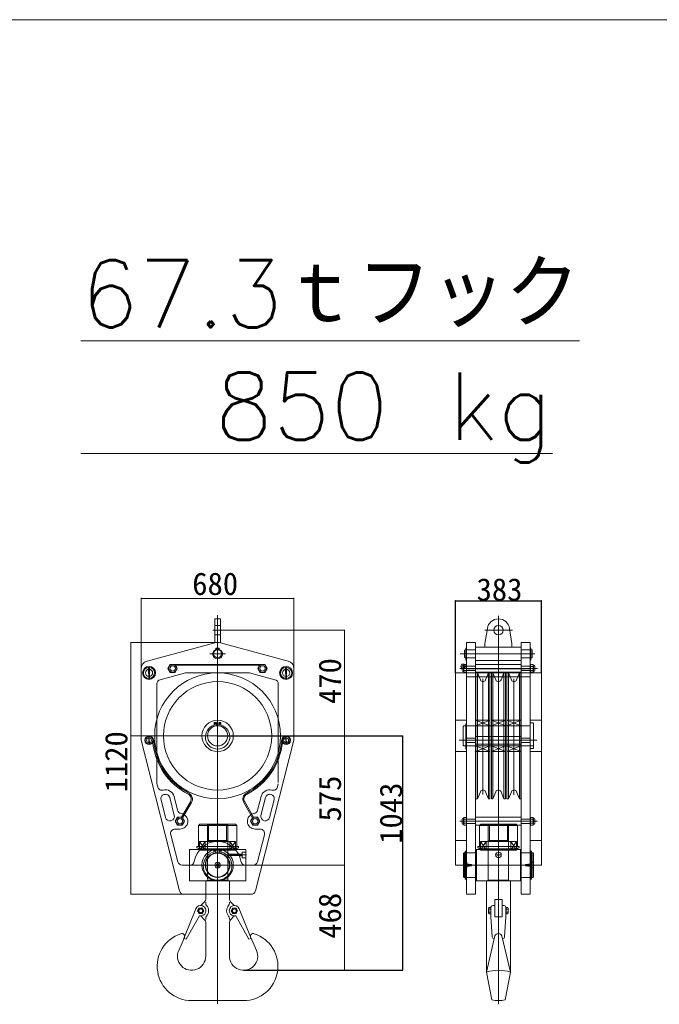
# Model space of a CAD drawing. Extents: x 0 to 59450, y 0 to 42050.
# Tile 185 of 256: x 49666 to 52512, y 4921 to 9300. Entities that reach past the tile are written whole.
import ezdxf

# ---------------------------------------------------------------- set-up
doc = ezdxf.new("R2010")
doc.units = 0
doc.header["$LTSCALE"] = 20
doc.header["$MEASUREMENT"] = 0
doc.linetypes.add('HIDDEN', pattern=[0.375, 0.25, -0.125])
doc.layers.get('0').update_dxf_attribs({"linetype": 'CONTINUOUS'})
doc.layers.get('Defpoints').update_dxf_attribs({"linetype": 'CONTINUOUS'})
doc.styles.add('KNJYOKO', font='TXT', dxfattribs={"bigfont": 'BIGFONT'})
doc.dimstyles.new('DXF001', dxfattribs={"dimtxt": 3.1, "dimasz": 2, "dimexe": 2, "dimexo": 0.8, "dimgap": 0.09, "dimtad": 1, "dimdsep": 46, "dimtxsty": 'STANDARD', "dimcen": 0.09, "dimazin": 2, "dimtfac": 0.645161, "dimtdec": 4, "dimtmove": 0, "dimatfit": 3, "dimfxl": 1, "dimtvp": 0.66129, "dimtolj": 1, "dimtzin": 0, "dimarcsym": 0})

# ---------------------------------------------------------------- blocks, each defined once
blk = doc.blocks.new('_OPEN')
at = {"color": 0, "linetype": 'ByBlock', "lineweight": -2}
for p, q in [((-1, 0.166667), (0, 0)), ((0, 0), (-1, -0.166667)), ((0, 0), (-1, 0))]:
    blk.add_line(p, q, dxfattribs=at)
blk = doc.blocks.new('*D57')
at = {"color": 0, "linetype": 'Continuous', "lineweight": -2}
for p, q in [((50547.1, 6114.9), (51370.5, 6114.9)), ((51368.5, 6112.9), (51368.5, 5073.9)), ((50663, 5071.9), (51370.5, 5071.9))]:
    blk.add_line(p, q, dxfattribs=at)
at = {"layer": 'Defpoints', "color": 0, "linetype": 'Continuous'}
for p in [(50546.3, 6114.9), (50662.2, 5071.9), (51368.5, 5071.9)]:
    blk.add_point(p, dxfattribs=at)
at = {"color": 0, "linetype": 'Continuous', "lineweight": -2, "xscale": 2, "yscale": 2, "zscale": 2}
for p, rotation in [((51368.5, 6114.9), 90), ((51368.5, 5071.9), 270)]:
    blk.add_blockref('_OPEN', p, dxfattribs=dict(at, rotation=rotation))
at = {"color": 0, "linetype": 'Continuous', "lineweight": 13, "insert": (51318.4, 5770.7), "char_height": 100, "attachment_point": 5, "rotation": 90}
blk.add_mtext('\\A1;\\A1;1043', dxfattribs=at)
blk = doc.blocks.new('*D60')
at = {"color": 0, "linetype": 'Continuous', "lineweight": -2}
for p, q in [((51604.6, 6395.7), (51604.6, 6717)), ((51606.6, 6715), (51985.6, 6715)), ((51987.6, 6395.7), (51987.6, 6717))]:
    blk.add_line(p, q, dxfattribs=at)
at = {"layer": 'Defpoints', "color": 0, "linetype": 'Continuous'}
for p in [(51987.6, 6715), (51604.6, 6394.9), (51987.6, 6394.9)]:
    blk.add_point(p, dxfattribs=at)
at = {"color": 0, "linetype": 'Continuous', "lineweight": -2, "xscale": 2, "yscale": 2, "zscale": 2, "rotation": 180}
blk.add_blockref('_OPEN', (51604.6, 6715), dxfattribs=at)
at = {"color": 0, "linetype": 'Continuous', "lineweight": -2, "xscale": 2, "yscale": 2, "zscale": 2}
blk.add_blockref('_OPEN', (51987.6, 6715), dxfattribs=at)
at = {"color": 0, "linetype": 'Continuous', "lineweight": 13, "insert": (51800.8, 6765.1), "char_height": 100, "attachment_point": 5}
blk.add_mtext('\\A1;\\A1;383', dxfattribs=at)

msp = doc.modelspace()

# ---------------------------------------------------------------- linework, layer by layer
at = {"color": 3, "linetype": 'Continuous', "lineweight": 13}
for p, q in [((58104.336, 9300.378), (42944.536, 9300.378)), ((50533.804, 6528.263), (50533.804, 6634.851)), ((50533.804, 6634.851), (50558.804, 6634.851)), ((50546.304, 4922.98), (50546.304, 6651.468)), ((50558.804, 6528.263), (50558.804, 6634.851)), ((51796.087, 6648.534), (51796.087, 4920.636)), ((50525.761, 6584.851), (50565.895, 6584.851)), ((50533.804, 6605.851), (50558.804, 6605.851)), ((51735.522, 6584.851), (51859.291, 6584.851)), ((51736.087, 6524.851), (51746.688, 6592.583)), ((51856.087, 6524.851), (51845.485, 6592.583)), ((50533.363, 6528.147), (50232.246, 6447.463)), ((50533.804, 6563.851), (50558.804, 6563.851)), ((50860.363, 6447.463), (50559.245, 6528.147)), ((51654.594, 6529.851), (51654.594, 5409.851)), ((51654.594, 6529.851), (51694.594, 6529.851)), ((51694.594, 6529.851), (51694.594, 5409.851)), ((51897.579, 6529.851), (51897.579, 5409.851)), ((51937.579, 6529.851), (51897.579, 6529.851)), ((51937.579, 6529.851), (51937.579, 5409.851)), ((50543.889, 6504.231), (50539.134, 6504.231)), ((50539.134, 6504.231), (50539.134, 6498.937)), ((50543.889, 6497.688), (50543.889, 6504.231)), ((50548.719, 6497.688), (50548.719, 6504.231)), ((50548.719, 6504.231), (50553.474, 6504.231)), ((50553.474, 6504.231), (50553.474, 6498.937)), ((51647.573, 6497.851), (51645.573, 6495.851)), ((51645.573, 6495.851), (51645.573, 6463.851)), ((51651.594, 6497.851), (51647.573, 6497.851)), ((51651.594, 6451.234), (51651.594, 6504.76)), ((51651.594, 6504.76), (51654.594, 6504.76)), ((51654.594, 6497.851), (51694.594, 6497.851)), ((51694.594, 6509.851), (51897.579, 6509.851)), ((51736.087, 6524.851), (51736.087, 6509.851)), ((51856.087, 6524.851), (51856.087, 6509.851)), ((51897.579, 6497.851), (51937.579, 6497.851)), ((51940.579, 6504.76), (51937.579, 6504.76)), ((51940.579, 6451.234), (51940.579, 6504.76)), ((51940.579, 6497.851), (51944.6, 6497.851)), ((51944.6, 6497.851), (51946.6, 6495.851)), ((51946.6, 6495.851), (51946.6, 6463.851)), ((50511.102, 6479.851), (50581.507, 6479.851)), ((51625.941, 6479.851), (51957.535, 6479.851)), ((51647.573, 6461.851), (51645.573, 6463.851)), ((51651.594, 6461.851), (51647.573, 6461.851)), ((51651.594, 6451.234), (51654.594, 6451.234)), ((51654.594, 6461.851), (51694.594, 6461.851)), ((51694.594, 6449.851), (51897.579, 6449.851)), ((51897.579, 6461.851), (51937.579, 6461.851)), ((51940.579, 6451.234), (51937.579, 6451.234)), ((51940.579, 6461.851), (51944.6, 6461.851)), ((51944.6, 6461.851), (51946.6, 6463.851)), ((50206.304, 6413.656), (50206.304, 6094.851)), ((50238.995, 6415.671), (50239.846, 6366.091)), ((50238.995, 6415.671), (50242.595, 6415.671)), ((50242.595, 6415.671), (50243.446, 6366.134)), ((50291.128, 6364.659), (50403.804, 6394.851)), ((50335.912, 6432.851), (50325.52, 6414.851)), ((50325.52, 6414.851), (50335.912, 6396.851)), ((50356.697, 6432.851), (50335.912, 6432.851)), ((50335.912, 6396.851), (50356.697, 6396.851)), ((50356.697, 6432.851), (50735.912, 6432.851)), ((50367.089, 6414.851), (50356.697, 6432.851)), ((50356.697, 6396.851), (50367.089, 6414.851)), ((50358.429, 6429.851), (50734.18, 6429.851)), ((50403.804, 6394.851), (50688.804, 6394.851)), ((50688.804, 6394.851), (50801.481, 6364.659)), ((50735.912, 6432.851), (50725.52, 6414.851)), ((50725.52, 6414.851), (50735.912, 6396.851)), ((50756.697, 6432.851), (50735.912, 6432.851)), ((50735.912, 6396.851), (50756.697, 6396.851)), ((50767.089, 6414.851), (50756.697, 6432.851)), ((50756.697, 6396.851), (50767.089, 6414.851)), ((50848.995, 6415.671), (50849.846, 6366.091)), ((50848.995, 6415.671), (50852.595, 6415.671)), ((50852.595, 6415.671), (50853.446, 6366.134)), ((50886.304, 6094.851), (50886.304, 6413.656)), ((51604.594, 6394.851), (51604.594, 5539.851)), ((51604.594, 6394.851), (51654.594, 6394.851)), ((51623.89, 6414.851), (51969.829, 6414.851)), ((51624.518, 6394.851), (51958.957, 6394.851)), ((51634.594, 6405.351), (51634.594, 6424.351)), ((51638.594, 6428.351), (51640.594, 6428.351)), ((51638.594, 6401.351), (51640.594, 6401.351)), ((51640.594, 6428.351), (51642.8, 6432.171)), ((51640.594, 6401.351), (51640.594, 6428.351)), ((51640.594, 6401.351), (51642.8, 6397.53)), ((51642.8, 6432.171), (51652.388, 6432.171)), ((51642.8, 6423.511), (51652.388, 6423.511)), ((51642.8, 6406.191), (51652.388, 6406.191)), ((51642.8, 6397.53), (51652.388, 6397.53)), ((51654.594, 6428.351), (51652.388, 6432.171)), ((51654.594, 6401.351), (51652.388, 6397.53)), ((51654.594, 6424.851), (51694.594, 6424.851)), ((51654.594, 6412.851), (51694.594, 6412.851)), ((51654.594, 6404.851), (51694.594, 6404.851)), ((51694.594, 6432.351), (51897.579, 6432.351)), ((51694.594, 6412.851), (51897.579, 6412.851)), ((51694.594, 6397.351), (51897.579, 6397.351)), ((51696.087, 6109.851), (51696.087, 6394.851)), ((51696.087, 6394.851), (51702.496, 6394.851)), ((51702.496, 6109.851), (51702.496, 6394.851)), ((51715.538, 6363.366), (51702.496, 6394.851)), ((51738.635, 6363.366), (51751.677, 6394.851)), ((51751.677, 6109.851), (51751.677, 6394.851)), ((51751.677, 6394.851), (51758.087, 6394.851)), ((51758.087, 6109.851), (51758.087, 6394.851)), ((51765.087, 6109.851), (51765.087, 6394.851)), ((51765.087, 6394.851), (51771.496, 6394.851)), ((51771.496, 6109.851), (51771.496, 6394.851)), ((51784.538, 6363.366), (51771.496, 6394.851)), ((51807.635, 6363.366), (51820.677, 6394.851)), ((51820.677, 6109.851), (51820.677, 6394.851)), ((51820.677, 6394.851), (51827.087, 6394.851)), ((51827.087, 6109.851), (51827.087, 6394.851)), ((51834.087, 6109.851), (51834.087, 6394.851)), ((51834.087, 6394.851), (51840.496, 6394.851)), ((51840.496, 6109.851), (51840.496, 6394.851)), ((51853.538, 6363.366), (51840.496, 6394.851)), ((51876.635, 6363.366), (51889.677, 6394.851)), ((51889.677, 6109.851), (51889.677, 6394.851)), ((51889.677, 6394.851), (51896.087, 6394.851)), ((51896.087, 6109.851), (51896.087, 6394.851)), ((51897.579, 6424.851), (51937.579, 6424.851)), ((51897.579, 6412.851), (51937.579, 6412.851)), ((51897.579, 6404.851), (51937.579, 6404.851)), ((51937.579, 6428.351), (51939.785, 6432.171)), ((51937.579, 6401.351), (51939.785, 6397.53)), ((51987.579, 6394.851), (51937.579, 6394.851)), ((51949.374, 6432.171), (51939.785, 6432.171)), ((51949.374, 6423.511), (51939.785, 6423.511)), ((51949.374, 6406.191), (51939.785, 6406.191)), ((51949.374, 6397.53), (51939.785, 6397.53)), ((51951.579, 6428.351), (51949.374, 6432.171)), ((51951.579, 6401.351), (51949.374, 6397.53)), ((51953.579, 6428.351), (51951.579, 6428.351)), ((51951.579, 6428.351), (51951.579, 6401.351)), ((51953.579, 6401.351), (51951.579, 6401.351)), ((51957.579, 6424.351), (51957.579, 6405.351)), ((51987.579, 6394.851), (51987.579, 5539.851)), ((51654.594, 6376.851), (51694.594, 6376.851)), ((51694.594, 6376.851), (51897.579, 6376.851)), ((51727.087, 6368.149), (51727.087, 5853.754)), ((51865.087, 5852.648), (51865.087, 6368.149)), ((51897.579, 6376.851), (51937.579, 6376.851)), ((50276.304, 5901.651), (50276.304, 6345.341)), ((50816.304, 6345.341), (50816.304, 5907.439)), ((51604.594, 6184.851), (51654.594, 6184.851)), ((51696.087, 6184.851), (51758.087, 6184.851)), ((51758.087, 6184.851), (51696.087, 6159.851)), ((51696.087, 6184.851), (51758.087, 6159.851)), ((51765.087, 6184.851), (51827.087, 6159.851)), ((51827.087, 6184.851), (51765.087, 6159.851)), ((51765.087, 6184.851), (51827.087, 6184.851)), ((51834.087, 6184.851), (51896.087, 6184.851)), ((51896.087, 6184.851), (51834.087, 6159.851)), ((51834.087, 6184.851), (51896.087, 6159.851)), ((51987.579, 6184.851), (51937.579, 6184.851)), ((50531.679, 6174.25), (50531.679, 6162.737)), ((50541.195, 6174.25), (50531.679, 6174.25)), ((50541.195, 6159.56), (50541.195, 6174.25)), ((50551.414, 6174.25), (50560.93, 6174.25)), ((50551.414, 6159.56), (50551.414, 6174.25)), ((50560.93, 6174.25), (50560.93, 6162.737)), ((51642.594, 6159.851), (51639.594, 6156.851)), ((51639.594, 6072.851), (51639.594, 6156.851)), ((51651.594, 6159.851), (51642.594, 6159.851)), ((51651.594, 6055.016), (51651.594, 6168.105)), ((51651.594, 6168.105), (51654.594, 6168.105)), ((51654.594, 6159.851), (51937.579, 6159.851)), ((51937.579, 6172.457), (51949.579, 6172.457)), ((51949.579, 6172.457), (51952.579, 6169.457)), ((51952.579, 6058.125), (51952.579, 6169.457)), ((50159.373, 6114.851), (50933.235, 6114.851)), ((50206.304, 6094.851), (50377.46, 5424.9)), ((50239.764, 6108.731), (50240.332, 6075.677)), ((50239.764, 6108.731), (50242.165, 6108.731)), ((50242.165, 6108.731), (50242.732, 6075.706)), ((50715.149, 5424.9), (50886.304, 6094.851)), ((50849.764, 6108.731), (50850.332, 6075.677)), ((50849.764, 6108.731), (50852.165, 6108.731)), ((50852.165, 6108.731), (50852.732, 6075.706)), ((51620.89, 6094.851), (51966.829, 6094.851)), ((51654.594, 6104.851), (51694.594, 6104.851)), ((51694.594, 6112.351), (51897.579, 6112.351)), ((51696.087, 6109.851), (51696.087, 5834.851)), ((51702.496, 6109.851), (51702.496, 5834.851)), ((51751.677, 6109.851), (51751.677, 5834.851)), ((51758.087, 6109.851), (51758.087, 5834.851)), ((51765.087, 6109.851), (51765.087, 5834.851)), ((51771.496, 6109.851), (51771.496, 5834.851)), ((51820.677, 6109.851), (51820.677, 5834.851)), ((51827.087, 6109.851), (51827.087, 5834.851)), ((51834.087, 6109.851), (51834.087, 5834.851)), ((51840.496, 6109.851), (51840.496, 5834.851)), ((51889.677, 6109.851), (51889.677, 5834.851)), ((51896.087, 6109.851), (51896.087, 5834.851)), ((51897.579, 6104.851), (51937.579, 6104.851)), ((51604.594, 6044.851), (51654.594, 6044.851)), ((51642.594, 6069.851), (51639.594, 6072.851)), ((51651.594, 6069.851), (51642.594, 6069.851)), ((51651.594, 6055.016), (51654.594, 6055.016)), ((51654.594, 6084.851), (51694.594, 6084.851)), ((51654.594, 6069.851), (51952.579, 6069.851)), ((51694.594, 6077.351), (51897.579, 6077.351)), ((51696.087, 6044.851), (51758.087, 6069.851)), ((51758.087, 6044.851), (51696.087, 6069.851)), ((51696.087, 6044.851), (51758.087, 6044.851)), ((51827.087, 6044.851), (51765.087, 6069.851)), ((51765.087, 6044.851), (51827.087, 6069.851)), ((51765.087, 6044.851), (51827.087, 6044.851)), ((51834.087, 6044.851), (51896.087, 6069.851)), ((51896.087, 6044.851), (51834.087, 6069.851)), ((51834.087, 6044.851), (51896.087, 6044.851)), ((51897.579, 6084.851), (51937.579, 6084.851)), ((51937.579, 6058.125), (51952.579, 6058.125)), ((51987.579, 6044.851), (51937.579, 6044.851)), ((50279.871, 5887.69), (50276.304, 5901.651)), ((50816.304, 5901.651), (50812.738, 5887.69)), ((50294.465, 5830.532), (50314.762, 5751.084)), ((50333.22, 5840.433), (50353.517, 5760.985)), ((50368.231, 5784.191), (50352.598, 5845.383)), ((50740.011, 5845.383), (50724.378, 5784.191)), ((50759.389, 5840.433), (50739.092, 5760.985)), ((50798.144, 5830.532), (50777.847, 5751.084)), ((51696.087, 5834.851), (51702.496, 5834.851)), ((51715.538, 5866.336), (51702.496, 5834.851)), ((51738.635, 5866.336), (51751.677, 5834.851)), ((51751.677, 5834.851), (51758.087, 5834.851)), ((51765.087, 5834.851), (51771.496, 5834.851)), ((51784.538, 5866.336), (51771.496, 5834.851)), ((51807.635, 5866.336), (51820.677, 5834.851)), ((51820.677, 5834.851), (51827.087, 5834.851)), ((51834.087, 5834.851), (51840.496, 5834.851)), ((51853.538, 5866.336), (51840.496, 5834.851)), ((51876.635, 5866.336), (51889.677, 5834.851)), ((51889.677, 5834.851), (51896.087, 5834.851)), ((50386.31, 5752.851), (50425.801, 5821.251)), ((50390.64, 5750.351), (50430.131, 5818.751)), ((50701.969, 5750.351), (50662.478, 5818.751)), ((50706.299, 5752.851), (50666.808, 5821.251)), ((50368.412, 5752.851), (50358.02, 5734.851)), ((50389.197, 5752.851), (50368.412, 5752.851)), ((50399.589, 5734.851), (50389.197, 5752.851)), ((50693.02, 5734.851), (50703.412, 5752.851)), ((50703.412, 5752.851), (50724.197, 5752.851)), ((50724.197, 5752.851), (50734.589, 5734.851)), ((51634.594, 5725.351), (51634.594, 5744.351)), ((51638.594, 5748.351), (51640.594, 5748.351)), ((51640.594, 5748.351), (51642.8, 5752.171)), ((51640.594, 5721.351), (51640.594, 5748.351)), ((51642.8, 5752.171), (51652.388, 5752.171)), ((51642.8, 5743.511), (51652.388, 5743.511)), ((51654.594, 5748.351), (51652.388, 5752.171)), ((51654.594, 5744.851), (51694.594, 5744.851)), ((51694.594, 5752.351), (51897.579, 5752.351)), ((51897.579, 5744.851), (51937.579, 5744.851)), ((51937.579, 5748.351), (51939.785, 5752.171)), ((51949.374, 5752.171), (51939.785, 5752.171)), ((51949.374, 5743.511), (51939.785, 5743.511)), ((51951.579, 5748.351), (51949.374, 5752.171)), ((51953.579, 5748.351), (51951.579, 5748.351)), ((51951.579, 5748.351), (51951.579, 5721.351)), ((51957.579, 5744.351), (51957.579, 5725.351)), ((50356.877, 5699.851), (50378.804, 5699.851)), ((50358.02, 5734.851), (50368.412, 5716.851)), ((50368.412, 5716.851), (50389.197, 5716.851)), ((50389.197, 5716.851), (50399.589, 5734.851)), ((50461.304, 5715.851), (50467.304, 5721.851)), ((50461.304, 5715.851), (50546.304, 5715.851)), ((50461.304, 5715.851), (50461.304, 5621.851)), ((50625.304, 5721.851), (50467.304, 5721.851)), ((50501.304, 5721.851), (50501.304, 5606.851)), ((50501.304, 5721.851), (50506.304, 5716.851)), ((50506.304, 5716.851), (50586.304, 5716.851)), ((50506.304, 5716.851), (50506.304, 5649.851)), ((50546.304, 5721.851), (50546.304, 5611.851)), ((50546.304, 5715.851), (50631.304, 5715.851)), ((50586.304, 5716.851), (50591.304, 5721.851)), ((50586.304, 5716.851), (50586.304, 5649.851)), ((50591.304, 5721.851), (50591.304, 5606.851)), ((50631.304, 5715.851), (50625.304, 5721.851)), ((50631.304, 5621.851), (50631.304, 5715.851)), ((50703.412, 5716.851), (50693.02, 5734.851)), ((50724.197, 5716.851), (50703.412, 5716.851)), ((50713.804, 5699.851), (50735.732, 5699.851)), ((50734.589, 5734.851), (50724.197, 5716.851)), ((51623.89, 5734.851), (51969.829, 5734.851)), ((51638.594, 5721.351), (51640.594, 5721.351)), ((51640.594, 5721.351), (51642.8, 5717.53)), ((51642.8, 5726.191), (51652.388, 5726.191)), ((51642.8, 5717.53), (51652.388, 5717.53)), ((51654.594, 5721.351), (51652.388, 5717.53)), ((51654.594, 5724.851), (51694.594, 5724.851)), ((51694.594, 5717.351), (51897.579, 5717.351)), ((51711.087, 5715.851), (51717.087, 5721.851)), ((51711.087, 5715.851), (51796.087, 5715.851)), ((51711.087, 5715.851), (51711.087, 5621.851)), ((51875.087, 5721.851), (51717.087, 5721.851)), ((51751.087, 5721.851), (51751.087, 5606.851)), ((51751.087, 5721.851), (51756.087, 5716.851)), ((51756.087, 5716.851), (51836.087, 5716.851)), ((51756.087, 5716.851), (51756.087, 5649.851)), ((51796.087, 5721.851), (51796.087, 5611.851)), ((51796.087, 5715.851), (51881.087, 5715.851)), ((51836.087, 5716.851), (51841.087, 5721.851)), ((51836.087, 5716.851), (51836.087, 5649.851)), ((51841.087, 5721.851), (51841.087, 5606.851)), ((51881.087, 5715.851), (51875.087, 5721.851)), ((51881.087, 5621.851), (51881.087, 5715.851)), ((51897.579, 5724.851), (51937.579, 5724.851)), ((51937.579, 5721.351), (51939.785, 5717.53)), ((51949.374, 5726.191), (51939.785, 5726.191)), ((51949.374, 5717.53), (51939.785, 5717.53)), ((51951.579, 5721.351), (51949.374, 5717.53)), ((51953.579, 5721.351), (51951.579, 5721.351)), ((50369.114, 5554.761), (50337.535, 5674.761)), ((50755.073, 5674.761), (50723.494, 5554.761)), ((50671.304, 5609.851), (50421.304, 5609.851)), ((50421.304, 5609.851), (50421.304, 5469.851)), ((50461.304, 5621.851), (50453.916, 5621.851)), ((50453.916, 5621.851), (50453.916, 5616.602)), ((50453.916, 5616.602), (50464.95, 5613.118)), ((50464.95, 5613.118), (50454.671, 5609.906)), ((50461.304, 5621.851), (50546.304, 5621.851)), ((50463.804, 5621.851), (50463.804, 5611.851)), ((50463.804, 5611.851), (50628.804, 5611.851)), ((50466.304, 5644.851), (50491.304, 5606.851)), ((50491.304, 5644.851), (50466.304, 5606.851)), ((50626.304, 5644.851), (50466.304, 5644.851)), ((50466.304, 5644.851), (50466.304, 5606.851)), ((50466.304, 5644.851), (50626.304, 5644.851)), ((50466.304, 5611.851), (50466.304, 5644.851)), ((50466.304, 5609.851), (50466.304, 5606.851)), ((50466.304, 5606.851), (50626.304, 5606.851)), ((50466.304, 5606.851), (50626.304, 5606.851)), ((50491.304, 5606.851), (50491.304, 5644.851)), ((50500.804, 5611.851), (50500.804, 5477.851)), ((50506.304, 5649.851), (50501.304, 5644.851)), ((50586.304, 5649.851), (50506.304, 5649.851)), ((50538.853, 5610.864), (50529.847, 5610.864)), ((50529.847, 5610.864), (50529.847, 5597.874)), ((50538.853, 5594.344), (50538.853, 5610.864)), ((50546.304, 5621.851), (50631.304, 5621.851)), ((50553.755, 5610.864), (50562.761, 5610.864)), ((50553.755, 5594.344), (50553.755, 5610.864)), ((50562.761, 5610.864), (50562.761, 5597.874)), ((50591.304, 5644.851), (50586.304, 5649.851)), ((50591.804, 5472.851), (50591.804, 5606.851)), ((50626.304, 5606.851), (50601.304, 5644.851)), ((50601.304, 5644.851), (50601.304, 5606.851)), ((50601.304, 5606.851), (50626.304, 5644.851)), ((50626.304, 5606.851), (50626.304, 5644.851)), ((50626.304, 5644.851), (50626.304, 5611.851)), ((50626.304, 5609.851), (50626.304, 5606.851)), ((50626.304, 5609.851), (50626.304, 5606.851)), ((50638.692, 5616.602), (50627.658, 5613.118)), ((50627.658, 5613.118), (50637.938, 5609.906)), ((50628.804, 5611.851), (50628.804, 5621.851)), ((50631.304, 5621.851), (50638.692, 5621.851)), ((50638.692, 5621.851), (50638.692, 5616.602)), ((50671.304, 5469.851), (50671.304, 5609.851)), ((51604.594, 5649.851), (51654.594, 5649.851)), ((51695.587, 5469.851), (51695.587, 5609.851)), ((51695.587, 5609.851), (51698.587, 5609.851)), ((51893.587, 5609.851), (51698.587, 5609.851)), ((51698.587, 5609.851), (51698.587, 5469.851)), ((51698.587, 5609.851), (51698.587, 5469.851)), ((51711.087, 5621.851), (51703.698, 5621.851)), ((51703.698, 5621.851), (51703.698, 5616.602)), ((51703.698, 5616.602), (51714.733, 5613.118)), ((51714.733, 5613.118), (51704.453, 5609.906)), ((51711.087, 5621.851), (51796.087, 5621.851)), ((51713.587, 5621.851), (51713.587, 5611.851)), ((51713.587, 5611.851), (51878.587, 5611.851)), ((51716.087, 5644.851), (51741.087, 5606.851)), ((51741.087, 5644.851), (51716.087, 5606.851)), ((51876.087, 5644.851), (51716.087, 5644.851)), ((51716.087, 5644.851), (51716.087, 5606.851)), ((51716.087, 5644.851), (51876.087, 5644.851)), ((51716.087, 5611.851), (51716.087, 5644.851)), ((51716.087, 5609.851), (51716.087, 5606.851)), ((51716.087, 5609.851), (51716.087, 5606.851)), ((51716.087, 5606.851), (51876.087, 5606.851)), ((51716.087, 5606.851), (51876.087, 5606.851)), ((51716.087, 5606.851), (51876.087, 5606.851)), ((51741.087, 5606.851), (51741.087, 5644.851)), ((51750.587, 5606.851), (51750.587, 5472.851)), ((51756.087, 5649.851), (51751.087, 5644.851)), ((51836.087, 5649.851), (51756.087, 5649.851)), ((51796.087, 5621.851), (51881.087, 5621.851)), ((51841.087, 5644.851), (51836.087, 5649.851)), ((51841.587, 5472.851), (51841.587, 5606.851)), ((51876.087, 5606.851), (51851.087, 5644.851)), ((51851.087, 5644.851), (51851.087, 5606.851)), ((51851.087, 5606.851), (51876.087, 5644.851)), ((51876.087, 5606.851), (51876.087, 5644.851)), ((51876.087, 5644.851), (51876.087, 5611.851)), ((51876.087, 5609.851), (51876.087, 5606.851)), ((51876.087, 5609.851), (51876.087, 5606.851)), ((51876.087, 5609.851), (51876.087, 5606.851)), ((51888.475, 5616.602), (51877.441, 5613.118)), ((51877.441, 5613.118), (51887.72, 5609.906)), ((51878.587, 5611.851), (51878.587, 5621.851)), ((51881.087, 5621.851), (51888.475, 5621.851)), ((51888.475, 5621.851), (51888.475, 5616.602)), ((51893.587, 5469.851), (51893.587, 5609.851)), ((51896.587, 5609.851), (51893.587, 5609.851)), ((51893.587, 5609.851), (51893.587, 5469.851)), ((51896.587, 5469.851), (51896.587, 5609.851)), ((51987.579, 5649.851), (51937.579, 5649.851)), ((50656.304, 5587.851), (50591.804, 5587.851)), ((50674.35, 5584.851), (50591.804, 5584.851)), ((50656.304, 5581.851), (50591.804, 5581.851)), ((50656.304, 5597.351), (50671.304, 5597.351)), ((50656.304, 5572.351), (50656.304, 5597.351)), ((50671.304, 5572.351), (50656.304, 5572.351)), ((51643.587, 5594.851), (51640.587, 5591.851)), ((51640.587, 5591.851), (51640.587, 5539.851)), ((51643.587, 5539.851), (51643.587, 5594.851)), ((51648.437, 5594.851), (51643.587, 5594.851)), ((51652.587, 5601.805), (51648.437, 5601.805)), ((51648.437, 5594.851), (51648.437, 5601.805)), ((51648.437, 5539.851), (51648.437, 5594.851)), ((51652.587, 5593.101), (51648.437, 5593.101)), ((51652.587, 5594.851), (51652.587, 5601.805)), ((51695.587, 5594.851), (51652.587, 5594.851)), ((51652.587, 5594.851), (51652.587, 5484.851)), ((51695.587, 5484.851), (51695.587, 5594.851)), ((51810.226, 5584.851), (51781.947, 5584.851)), ((51896.587, 5484.851), (51896.587, 5594.851)), ((51896.587, 5594.851), (51939.587, 5594.851)), ((51939.587, 5594.851), (51939.587, 5601.805)), ((51939.587, 5601.805), (51943.737, 5601.805)), ((51939.587, 5594.851), (51939.587, 5484.851)), ((51939.587, 5593.101), (51943.737, 5593.101)), ((51943.737, 5594.851), (51943.737, 5601.805)), ((51943.737, 5594.851), (51948.587, 5594.851)), ((51943.737, 5539.851), (51943.737, 5594.851)), ((51948.587, 5594.851), (51951.587, 5591.851)), ((51948.587, 5539.851), (51948.587, 5594.851)), ((51951.587, 5591.851), (51951.587, 5539.851)), ((50422.915, 5539.851), (50388.456, 5539.851)), ((50412.543, 5539.851), (50680.066, 5539.851)), ((50478.595, 5539.851), (50607.637, 5539.851)), ((50543.129, 5545.351), (50539.953, 5539.851)), ((50539.953, 5539.851), (50543.129, 5534.351)), ((50549.48, 5545.351), (50543.129, 5545.351)), ((50543.129, 5534.351), (50549.48, 5534.351)), ((50552.655, 5539.851), (50549.48, 5545.351)), ((50549.48, 5534.351), (50552.655, 5539.851)), ((50704.153, 5539.851), (50669.694, 5539.851)), ((51604.594, 5539.851), (51654.594, 5539.851)), ((51655.587, 5552.351), (51640.587, 5552.351)), ((51640.587, 5539.851), (51640.587, 5487.851)), ((51640.587, 5527.351), (51655.587, 5527.351)), ((51643.587, 5484.851), (51643.587, 5539.851)), ((51643.97, 5539.851), (51948.204, 5539.851)), ((51648.437, 5477.897), (51648.437, 5539.851)), ((51652.587, 5486.601), (51652.587, 5539.851)), ((51655.587, 5527.351), (51655.587, 5552.351)), ((51655.587, 5542.851), (51674.087, 5542.851)), ((51655.587, 5536.851), (51674.087, 5536.851)), ((51674.087, 5544.655), (51674.087, 5535.047)), ((51918.087, 5544.655), (51918.087, 5535.047)), ((51936.587, 5542.851), (51918.087, 5542.851)), ((51936.587, 5536.851), (51918.087, 5536.851)), ((51936.587, 5552.351), (51951.587, 5552.351)), ((51936.587, 5527.351), (51936.587, 5552.351)), ((51951.587, 5527.351), (51936.587, 5527.351)), ((51987.579, 5539.851), (51937.579, 5539.851)), ((51939.587, 5486.601), (51939.587, 5539.851)), ((51943.737, 5477.897), (51943.737, 5539.851)), ((51948.587, 5484.851), (51948.587, 5539.851)), ((51951.587, 5539.851), (51951.587, 5487.851)), ((51640.587, 5487.851), (51643.587, 5484.851)), ((51643.587, 5484.851), (51648.437, 5484.851)), ((51648.437, 5486.601), (51652.587, 5486.601)), ((51652.587, 5477.897), (51648.437, 5477.897)), ((51652.587, 5484.851), (51695.587, 5484.851)), ((51652.587, 5484.851), (51652.587, 5477.897)), ((51939.587, 5484.851), (51896.587, 5484.851)), ((51943.737, 5486.601), (51939.587, 5486.601)), ((51939.587, 5484.851), (51939.587, 5477.897)), ((51939.587, 5477.897), (51943.737, 5477.897)), ((51948.587, 5484.851), (51943.737, 5484.851)), ((51951.587, 5487.851), (51948.587, 5484.851)), ((50421.304, 5469.851), (50671.304, 5469.851)), ((50493.304, 5409.851), (50493.304, 5469.851)), ((50500.804, 5472.851), (50497.804, 5469.851)), ((50500.804, 5472.851), (50591.804, 5472.851)), ((50591.804, 5472.851), (50594.804, 5469.851)), ((50599.304, 5409.851), (50599.304, 5469.851)), ((51698.587, 5469.851), (51695.587, 5469.851)), ((51698.587, 5469.851), (51893.587, 5469.851)), ((51743.087, 5469.851), (51743.087, 5063.932)), ((51743.087, 5469.851), (51849.087, 5469.851)), ((51750.587, 5472.851), (51747.587, 5469.851)), ((51750.587, 5472.851), (51841.587, 5472.851)), ((51841.587, 5472.851), (51844.587, 5469.851)), ((51849.087, 5469.851), (51849.087, 5063.932)), ((51893.587, 5469.851), (51896.587, 5469.851)), ((50396.837, 5409.851), (50695.771, 5409.851)), ((50493.304, 5388.106), (50493.304, 5409.851)), ((50599.304, 5388.106), (50599.304, 5409.851)), ((51654.594, 5409.851), (51694.594, 5409.851)), ((51937.579, 5409.851), (51897.579, 5409.851)), ((50449.765, 5345.478), (50396.719, 5213.044)), ((50457.448, 5336.851), (50464.376, 5348.851)), ((50464.376, 5348.851), (50478.233, 5348.851)), ((50471.872, 5360.046), (50488.618, 5376.792)), ((50478.233, 5348.851), (50485.161, 5336.851)), ((50493.304, 5371.035), (50493.304, 5375.241)), ((50599.304, 5371.035), (50599.304, 5375.241)), ((50620.736, 5360.046), (50603.991, 5376.792)), ((50614.376, 5348.851), (50607.448, 5336.851)), ((50628.233, 5348.851), (50614.376, 5348.851)), ((50635.161, 5336.851), (50628.233, 5348.851)), ((50642.843, 5345.478), (50695.889, 5213.044)), ((51752.076, 5347.651), (51753.836, 5350.701)), ((51752.076, 5326.051), (51752.076, 5347.651)), ((51753.836, 5350.701), (51760.815, 5350.701)), ((51753.836, 5343.779), (51760.815, 5343.779)), ((51762.576, 5347.651), (51760.815, 5350.701)), ((51762.576, 5352.053), (51762.576, 5309.979)), ((51770.576, 5360.053), (51779.587, 5360.053)), ((51779.587, 5386.43), (51812.587, 5386.43)), ((51779.587, 5309.997), (51779.587, 5386.43)), ((51812.587, 5309.997), (51812.587, 5386.43)), ((51812.587, 5360.053), (51821.598, 5360.053)), ((51829.598, 5352.053), (51829.598, 5309.979)), ((51829.598, 5347.651), (51831.359, 5350.701)), ((51838.337, 5350.701), (51831.359, 5350.701)), ((51838.337, 5343.779), (51831.359, 5343.779)), ((51840.098, 5347.651), (51838.337, 5350.701)), ((51840.098, 5326.051), (51840.098, 5347.651)), ((50406.699, 5209.692), (50465.11, 5314.491)), ((50464.376, 5324.851), (50457.448, 5336.851)), ((50478.233, 5324.851), (50464.376, 5324.851)), ((50471.872, 5313.655), (50488.618, 5296.91)), ((50485.161, 5336.851), (50478.233, 5324.851)), ((50493.304, 5297.534), (50493.304, 5302.667)), ((50599.304, 5297.534), (50599.304, 5302.667)), ((50620.736, 5313.655), (50603.991, 5296.91)), ((50607.448, 5336.851), (50614.376, 5324.851)), ((50614.376, 5324.851), (50628.233, 5324.851)), ((50685.91, 5209.692), (50627.499, 5314.491)), ((50628.233, 5324.851), (50635.161, 5336.851)), ((51752.076, 5326.051), (51753.836, 5323.001)), ((51753.836, 5329.923), (51760.815, 5329.923)), ((51753.836, 5323.001), (51760.815, 5323.001)), ((51762.576, 5326.051), (51760.815, 5323.001)), ((51762.576, 5309.979), (51768.437, 5220.521)), ((51779.587, 5309.997), (51812.587, 5309.997)), ((51829.598, 5309.979), (51823.736, 5220.521)), ((51829.598, 5326.051), (51831.359, 5323.001)), ((51838.337, 5329.923), (51831.359, 5329.923)), ((51838.337, 5323.001), (51831.359, 5323.001)), ((51840.098, 5326.051), (51838.337, 5323.001)), ((50493.304, 5285.596), (50493.304, 5134.732)), ((50599.304, 5285.596), (50599.304, 5134.732)), ((50398.772, 5217.603), (50373.085, 5160.547)), ((50396.719, 5213.044), (50406.699, 5209.692)), ((50695.889, 5213.044), (50685.91, 5209.692)), ((50693.837, 5217.603), (50719.524, 5160.547)), ((51743.087, 5063.932), (51780.705, 5224.982)), ((51776.42, 5213.044), (51777.917, 5213.044)), ((51849.087, 5063.932), (51811.468, 5224.982)), ((51814.256, 5213.044), (51815.753, 5213.044)), ((51766.567, 4940.926), (51743.087, 5063.932)), ((51825.607, 4940.926), (51849.087, 5063.932)), ((50662.186, 4937.105), (50430.423, 4937.105))]:
    msp.add_line(p, q, dxfattribs=at)
at = {"color": 7, "linetype": 'Continuous', "lineweight": 13}
for p, q in [((50206.304, 6414.456), (50206.304, 6728.087)), ((50884.304, 6726.087), (50208.304, 6726.087)), ((50886.304, 6414.456), (50886.304, 6728.087)), ((50546.628, 6584.851), (51112.885, 6584.851)), ((51110.885, 6582.851), (51110.885, 6116.851)), ((50545.504, 6529.851), (50158.434, 6529.851)), ((50160.434, 6527.851), (50160.434, 5411.855)), ((50546.628, 6114.851), (51112.885, 6114.851)), ((50547.104, 6114.851), (51112.885, 6114.851)), ((50942.478, 6114.851), (51003.193, 6114.851)), ((50942.478, 6114.851), (51003.193, 6114.851)), ((50942.478, 6114.851), (51067.937, 6114.851)), ((51110.885, 6112.851), (51110.885, 5541.851)), ((50547.104, 5539.851), (51112.885, 5539.851)), ((50547.104, 5539.851), (51112.885, 5539.851)), ((50689.308, 5539.851), (51003.193, 5539.851)), ((50689.308, 5539.851), (51003.193, 5539.851)), ((51110.885, 5537.851), (51110.885, 5073.851)), ((50395.617, 5409.855), (50158.434, 5409.855)), ((50662.986, 5071.851), (51112.885, 5071.851)), ((50671.428, 5071.851), (51003.193, 5071.851)), ((50671.428, 5071.851), (51067.937, 5071.851))]:
    msp.add_line(p, q, dxfattribs=at)
at = {"color": 3, "linetype": 'HIDDEN', "lineweight": 13}
for p, q in [((50656.304, 5588.851), (50646.304, 5588.851)), ((50646.304, 5588.851), (50646.304, 5580.851)), ((50646.304, 5580.851), (50656.304, 5580.851)), ((51655.587, 5543.851), (51665.587, 5543.851)), ((51665.587, 5535.851), (51655.587, 5535.851)), ((51665.587, 5543.851), (51665.587, 5535.851)), ((51936.587, 5543.851), (51926.587, 5543.851)), ((51926.587, 5543.851), (51926.587, 5535.851)), ((51926.587, 5535.851), (51936.587, 5535.851))]:
    msp.add_line(p, q, dxfattribs=at)
at = {"color": 3, "linetype": 'Continuous', "lineweight": 13}
for centre, radius in [((51796.087, 6584.851), 21), ((50546.304, 6479.851), 18), ((50541.469, 6501.778), 1.596), ((50551.139, 6501.778), 1.596), ((50241.304, 6394.851), 28.797), ((50241.304, 6394.851), 16), ((50546.304, 6114.851), 280), ((50346.304, 6414.851), 18), ((50346.304, 6414.851), 12), ((50746.304, 6414.851), 18), ((50746.304, 6414.851), 12), ((50851.304, 6394.851), 28.797), ((50851.304, 6394.851), 16), ((51638.594, 6424.351), 9.627), ((50546.304, 6114.851), 241), ((50546.304, 6114.851), 70), ((50546.304, 6114.851), 45), ((50535.816, 6168.461), 2.896), ((50556.792, 6168.461), 2.896), ((50241.304, 6094.851), 19.198), ((50241.304, 6094.851), 11), ((50851.304, 6094.851), 19.198), ((50851.304, 6094.851), 11), ((50378.804, 5734.851), 18), ((50378.804, 5734.851), 12), ((50713.804, 5734.851), 18), ((50713.804, 5734.851), 12), ((50546.304, 5539.851), 70), ((50533.975, 5604.488), 3), ((50558.634, 5604.488), 3), ((50546.304, 5539.851), 55), ((50546.304, 5539.851), 53.5), ((50546.304, 5539.851), 53), ((51796.087, 5584.851), 12.5), ((51796.087, 5584.851), 2), ((50546.304, 5539.851), 12.5), ((50546.304, 5539.851), 12.5), ((50546.304, 5539.851), 2), ((51674.087, 5539.851), 3), ((51918.087, 5539.851), 3), ((50471.304, 5336.851), 12), ((50471.304, 5336.851), 8), ((50621.304, 5336.851), 12), ((50621.304, 5336.851), 8)]:
    msp.add_circle(centre, radius, dxfattribs=at)
for centre, radius, start, end in [((51796.087, 6584.851), 50, 8.895795, 171.104205), ((50546.304, 6479.851), 50, 75, 105), ((50546.304, 6478.493), 21.664, 109.326748, 430.673252), ((50241.304, 6413.656), 35, 105, 180), ((50851.304, 6413.656), 35, 0, 75), ((50241.304, 6394.851), 24.891, 274.78114, 626.487003), ((50851.304, 6394.851), 24.891, 274.78114, 626.487003), ((51638.594, 6424.351), 4, 90, 180), ((51638.594, 6405.351), 4, 180, 270), ((51648.923, 6427.841), 7.5, 144.73561, 215.26439), ((51648.923, 6401.861), 7.5, 144.73561, 215.26439), ((51671.522, 6414.851), 30, 163.221345, 196.778655), ((51646.264, 6427.841), 7.5, 324.73561, 395.26439), ((51623.665, 6414.851), 30, 343.221345, 376.778655), ((51646.264, 6401.861), 7.5, 324.73561, 395.26439), ((51945.909, 6427.841), 7.5, 144.73561, 215.26439), ((51945.909, 6401.861), 7.5, 144.73561, 215.26439), ((51968.508, 6414.851), 30, 163.221345, 196.778655), ((51943.25, 6427.841), 7.5, 324.73561, 395.26439), ((51920.651, 6414.851), 30, 343.221345, 376.778655), ((51943.25, 6401.861), 7.5, 324.73561, 395.26439), ((51953.579, 6424.351), 4, 0, 90), ((51953.579, 6405.351), 4, 270, 360), ((50296.304, 6345.341), 20, 105, 180), ((50796.304, 6345.341), 20, 0, 75), ((51727.087, 6368.149), 12.5, 202.5, 337.5), ((51796.087, 6368.149), 12.5, 202.5, 337.5), ((51865.087, 6368.149), 12.5, 202.5, 337.5), ((50546.304, 6110.302), 54.437, 105.585432, 434.414568), ((50241.304, 6094.851), 16.594, 274.78114, 626.487003), ((50546.304, 6114.851), 285, 184.024064, 243.173944), ((50546.304, 6114.851), 285, 296.826056, 355.975936), ((50851.304, 6094.851), 16.594, 274.78114, 626.487003), ((50546.304, 6114.851), 290, 185.890405, 243.173944), ((50546.304, 6114.851), 290, 296.826056, 354.109595), ((50299.249, 5892.64), 20, 194.331073, 285.294134), ((50314.811, 5835.73), 39, 14.331073, 105.294134), ((50777.797, 5835.73), 39, 74.705866, 165.668927), ((50793.36, 5892.64), 20, 254.705866, 345.668927), ((51727.087, 5861.553), 12.5, 22.5, 157.5), ((51796.087, 5861.553), 12.5, 22.5, 157.5), ((51865.087, 5861.553), 12.5, 22.5, 157.5), ((50312.874, 5835.235), 19, 104.331073, 194.331073), ((50314.811, 5835.73), 19, 14.331073, 104.331073), ((50404.15, 5833.751), 25, 330, 423.173944), ((50404.15, 5833.751), 30, 330, 423.173944), ((50688.459, 5833.751), 30, 116.826056, 210), ((50688.459, 5833.751), 25, 116.826056, 210), ((50777.797, 5835.73), 19, 75.668927, 165.668927), ((50779.735, 5835.235), 19, 345.668927, 435.668927), ((50387.608, 5789.142), 20, 194.331073, 260.788808), ((50705, 5789.142), 20, 279.211192, 345.668927), ((50333.171, 5755.787), 19, 194.331073, 284.331073), ((50335.108, 5756.282), 19, 284.331073, 374.331073), ((50378.804, 5734.851), 35, 270, 440.788808), ((50713.804, 5734.851), 35, 99.211192, 270), ((50757.5, 5756.282), 19, 165.668927, 255.668927), ((50759.438, 5755.787), 19, 255.668927, 345.668927), ((51638.594, 5744.351), 4, 90, 180), ((51648.923, 5747.841), 7.5, 144.73561, 215.26439), ((51671.522, 5734.851), 30, 163.221345, 196.778655), ((51646.264, 5747.841), 7.5, 324.73561, 395.26439), ((51623.665, 5734.851), 30, 343.221345, 376.778655), ((51945.909, 5747.841), 7.5, 144.73561, 215.26439), ((51968.508, 5734.851), 30, 163.221345, 196.778655), ((51943.25, 5747.841), 7.5, 324.73561, 395.26439), ((51920.651, 5734.851), 30, 343.221345, 376.778655), ((51953.579, 5744.351), 4, 0, 90), ((50356.877, 5679.851), 20, 90, 194.743563), ((50735.732, 5679.851), 20, 345.256437, 450), ((51638.594, 5725.351), 4, 180, 270), ((51648.923, 5721.861), 7.5, 144.73561, 215.26439), ((51646.264, 5721.861), 7.5, 324.73561, 395.26439), ((51945.909, 5721.861), 7.5, 144.73561, 215.26439), ((51943.25, 5721.861), 7.5, 324.73561, 395.26439), ((51953.579, 5725.351), 4, 270, 360), ((50546.304, 5539.851), 105, 9.206896, 170.793104), ((50546.304, 5536.337), 63.7, 104.972286, 435.027714), ((51796.087, 5584.851), 3, 90, 360), ((50388.456, 5559.851), 20, 194.743563, 270), ((50422.915, 5559.851), 20, 270, 350.793104), ((50546.304, 5539.851), 3, 90, 360), ((50669.694, 5559.851), 20, 189.206896, 270), ((50704.153, 5559.851), 20, 270, 345.256437), ((50396.837, 5429.851), 20, 194.331073, 270), ((50477.304, 5388.106), 16, 315, 360), ((50615.304, 5388.106), 16, 180, 225), ((50695.771, 5429.851), 20, 270, 345.668927), ((50471.304, 5336.851), 23.202, 254.515169, 518.171591), ((50509.304, 5371.035), 16, 180, 221.973967), ((50471.304, 5336.851), 35.113, 318.026033, 401.973967), ((50621.304, 5336.851), 35.113, 138.026033, 221.973967), ((50583.304, 5371.035), 16, 318.026033, 360), ((50621.304, 5336.851), 23.202, 21.828409, 285.484831), ((51758.738, 5347.24), 6, 144.773065, 215.226935), ((51776.815, 5336.851), 24, 163.221345, 196.778655), ((51755.913, 5347.24), 6, 324.773065, 395.226935), ((51737.836, 5336.851), 24, 343.221345, 376.778655), ((51770.576, 5352.053), 8, 90, 180), ((51821.598, 5352.053), 8, 0, 90), ((51836.26, 5347.24), 6, 144.773065, 215.226935), ((51854.337, 5336.851), 24, 163.221345, 196.778655), ((51833.435, 5347.24), 6, 324.773065, 395.226935), ((51815.358, 5336.851), 24, 343.221345, 376.778655), ((50509.304, 5302.667), 16, 138.026033, 180), ((50583.304, 5302.667), 16, 0, 41.973967), ((51758.738, 5326.462), 6, 144.773065, 215.226935), ((51755.913, 5326.462), 6, 324.773065, 395.226935), ((51836.26, 5326.462), 6, 144.773065, 215.226935), ((51833.435, 5326.462), 6, 324.773065, 395.226935), ((50477.304, 5285.596), 16, 0, 45), ((50615.304, 5285.596), 16, 135, 180), ((50430.235, 5089.597), 152.492, 107.969146, 270.070642), ((50387.304, 5222.766), 12.576, 335.762361, 469.093492), ((50662.374, 5089.597), 152.492, 269.929358, 432.030854), ((50705.304, 5222.766), 12.576, 70.906508, 204.237639), ((51776.42, 5221.044), 8, 183.749033, 270), ((51796.087, 5218.745), 16.598, 22.074081, 157.925919), ((51815.753, 5221.044), 8, 270, 356.250967), ((50430.423, 5134.732), 62.881, 155.762361, 360), ((50662.186, 5134.732), 62.881, 180, 384.237639), ((51796.087, 4890.539), 181.312, 73.003489, 106.996511), ((51796.087, 5053.049), 115.943, 255.249723, 284.750277)]:
    msp.add_arc(centre, radius, start, end, dxfattribs=at)

# ---------------------------------------------------------------- block references
at = {"color": 7, "linetype": 'Continuous', "lineweight": 13, "xscale": 2, "yscale": 2, "zscale": 2}
for p, rotation in [((50206.304, 6726.087), 180), ((51110.885, 6584.851), 90), ((50160.434, 6529.851), 90), ((51110.885, 6114.851), 270), ((51110.885, 6114.851), 90), ((51110.885, 5539.851), 270), ((51110.885, 5539.851), 90), ((50160.434, 5409.855), 270), ((51110.885, 5071.851), 270)]:
    msp.add_blockref('_OPEN', p, dxfattribs=dict(at, rotation=rotation))
msp.add_blockref('_OPEN', (50886.304, 6726.087), dxfattribs=at)

# ---------------------------------------------------------------- texts
at = {"color": 3, "linetype": 'Continuous', "lineweight": 13, "insert": (49937.294, 8231.204), "char_height": 300, "attachment_point": 1, "style": 'KNJYOKO'}
msp.add_mtext('{\\L67.3ｔフック}\\P{\\L\u3000 850 kg}', dxfattribs=at)
at = {"color": 7, "linetype": 'Continuous', "lineweight": 13, "insert": (50535.598, 6790.611), "char_height": 100, "attachment_point": 5}
msp.add_mtext('\\A1;\\A1;680', dxfattribs=at)
at = {"color": 7, "linetype": 'Continuous', "lineweight": 13, "char_height": 100, "attachment_point": 5, "rotation": 90}
for s, insert in [('\\A1;\\A1;470', (51046.353, 6358.465)), ('\\A1;\\A1;1120', (50095.901, 5999.41)), ('\\A1;\\A1;575', (51046.353, 5835.965)), ('\\A1;\\A1;468', (51046.353, 5314.465))]:
    msp.add_mtext(s, dxfattribs=dict(at, insert=insert))

# ---------------------------------------------------------------- dimensions: what is measured, and where the dimension line sits
at = {"color": 7, "linetype": 'Continuous', "lineweight": 13}
dim = msp.add_linear_dim(base=(51987.579, 6715.048), p1=(51604.594, 6394.851), p2=(51987.579, 6394.851), text='\\A1;383', dimstyle='DXF001', override={"dimtxt": 100, "dimasz": 2, "dimblk1": 'OPEN', "dimblk2": 'OPEN', "dimsah": 1}, dxfattribs=at)
dim.commit()
dim.dimension.update_dxf_attribs({"geometry": '*D60', "text_midpoint": (51800.82, 6715.048), "dimtype": 160})
dim = msp.add_linear_dim(base=(51368.525, 5071.851), p1=(50546.304, 6114.851), p2=(50662.186, 5071.851), angle=90, text='\\A1;1043', dimstyle='DXF001', override={"dimtxt": 100, "dimasz": 2, "dimblk1": 'OPEN', "dimblk2": 'OPEN', "dimsah": 1}, dxfattribs=at)
dim.commit()
dim.dimension.update_dxf_attribs({"geometry": '*D57', "text_midpoint": (51368.525, 5770.655), "dimtype": 160})

doc.saveas('drawing.dxf')
